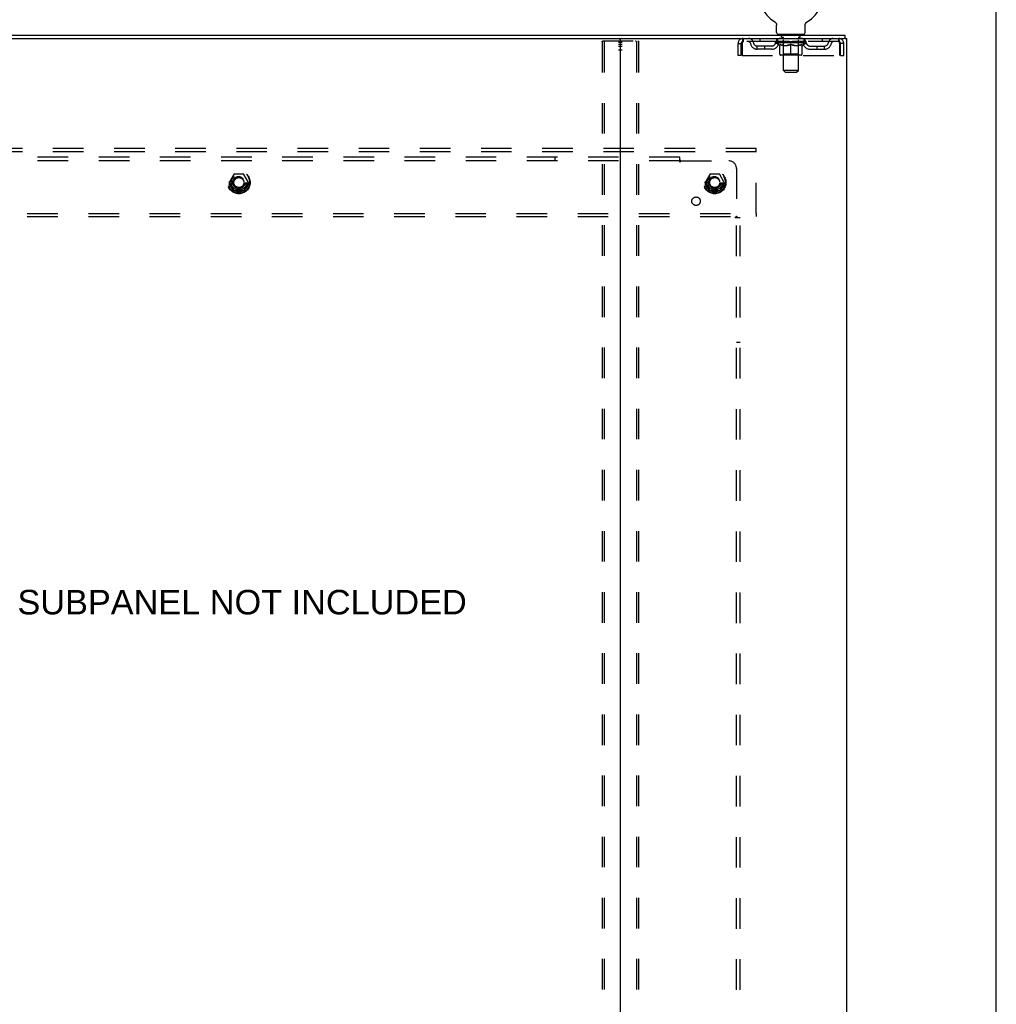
# Model space of a CAD drawing. Header units: inches. Extents: x 0 to 184, y 0 to 119.
# Tile 114 of 115: x 152 to 184, y 47 to 79. Entities that reach past the tile are written whole.
import ezdxf

# ---------------------------------------------------------------- set-up
doc = ezdxf.new("R2010")
doc.units = ezdxf.units.IN
doc.header["$LTSCALE"] = 10.121375
doc.header["$MEASUREMENT"] = 0
doc.linetypes.add('DOT', pattern=[0.2, 0.1, -0.1])
doc.linetypes.add('HIDDEN', pattern=[0.2, 0.1, -0.1])
doc.layers.get('0').update_dxf_attribs({"linetype": 'CONTINUOUS'})
for name, color, linetype in [('DEFAULT_2', 8, 'HIDDEN'), ('DIMENSIONS', 7, 'CONTINUOUS'), ('SUBPANEL', 7, 'CONTINUOUS'), ('WITNESSMARKS', 7, 'CONTINUOUS')]:
    doc.layers.add(name, color=color, linetype=linetype)
doc.styles.get("Standard").update_dxf_attribs({"font": 'arial.ttf'})

msp = doc.modelspace()

# ---------------------------------------------------------------- linework, layer by layer
at = {"color": 7, "linetype": 'Continuous'}
for p, q in [((184.025, 0), (184.025, 119.075)), ((176.69, 79.245), (176.69, 79.245)), ((176.69, 79.245), (176.694, 79.243)), ((176.694, 79.243), (176.697, 79.241)), ((176.697, 79.241), (176.701, 79.238)), ((176.701, 79.238), (176.704, 79.235)), ((176.704, 79.235), (176.708, 79.233)), ((176.708, 79.233), (176.711, 79.23)), ((176.711, 79.23), (176.714, 79.227)), ((176.714, 79.227), (176.717, 79.224)), ((176.717, 79.224), (176.72, 79.221)), ((176.72, 79.221), (176.723, 79.217)), ((176.723, 79.217), (176.726, 79.214)), ((177.727, 79.214), (177.73, 79.217)), ((177.73, 79.217), (177.733, 79.221)), ((177.733, 79.221), (177.736, 79.224)), ((177.736, 79.224), (177.739, 79.227)), ((177.739, 79.227), (177.742, 79.23)), ((177.742, 79.23), (177.745, 79.233)), ((177.745, 79.233), (177.749, 79.235)), ((177.749, 79.235), (177.752, 79.238)), ((177.752, 79.238), (177.756, 79.241)), ((177.755, 79.241), (177.759, 79.243)), ((177.756, 79.241), (177.757, 79.242)), ((177.759, 79.243), (177.763, 79.245)), ((177.763, 79.245), (177.763, 79.245)), ((176.726, 79.214), (176.728, 79.21)), ((176.728, 79.21), (176.731, 79.207)), ((176.731, 79.207), (176.733, 79.203)), ((176.733, 79.203), (176.735, 79.199)), ((176.735, 79.199), (176.737, 79.196)), ((176.737, 79.196), (176.739, 79.192)), ((176.739, 79.192), (176.741, 79.188)), ((176.741, 79.188), (176.743, 79.184)), ((176.743, 79.184), (176.744, 79.18)), ((176.744, 79.18), (176.746, 79.176)), ((176.746, 79.176), (176.747, 79.171)), ((176.747, 79.171), (176.748, 79.167)), ((176.748, 79.167), (176.749, 79.163)), ((176.751, 79.146), (176.751, 79.141)), ((176.751, 79.141), (176.751, 79.138)), ((176.751, 78.889), (176.751, 79.138)), ((177.701, 78.889), (177.701, 79.138)), ((177.703, 79.159), (177.704, 79.163)), ((177.704, 79.163), (177.705, 79.167)), ((177.705, 79.167), (177.706, 79.171)), ((177.706, 79.171), (177.707, 79.176)), ((177.707, 79.176), (177.709, 79.18)), ((177.709, 79.18), (177.71, 79.184)), ((177.71, 79.184), (177.712, 79.188)), ((177.712, 79.188), (177.714, 79.192)), ((177.714, 79.192), (177.716, 79.196)), ((177.716, 79.196), (177.718, 79.199)), ((177.718, 79.199), (177.72, 79.203)), ((177.72, 79.203), (177.722, 79.207)), ((177.722, 79.207), (177.725, 79.21)), ((177.725, 79.21), (177.727, 79.214)), ((146.29, 78.695), (171.62, 78.695)), ((176.789, 78.829), (176.789, 78.799)), ((177.664, 78.829), (176.789, 78.829)), ((177.664, 78.829), (177.664, 78.799)), ((179.024, 78.695), (178.99, 78.695)), ((179.028, 78.695), (179.028, 78.799))]:
    msp.add_line(p, q, dxfattribs=at)
at = {"color": 3, "linetype": 'Continuous'}
for p, q in [((138.882, 78.799), (179.028, 78.799)), ((171.58, 78.655), (171.58, 10.943)), ((171.62, 78.695), (178.99, 78.695)), ((179.024, 78.695), (179.08, 78.695)), ((179.08, 10.903), (179.08, 78.695))]:
    msp.add_line(p, q, dxfattribs=at)
at = {"color": 7, "linetype": 'Continuous'}
for points in [[(176.749, 79.163), (176.75, 79.159), (176.75, 79.154), (176.751, 79.15), (176.751, 79.146), (176.751, 79.141)], [(177.701, 79.138), (177.701, 79.141), (177.702, 79.146), (177.702, 79.15), (177.703, 79.154), (177.703, 79.159)], [(177.701, 79.141), (177.702, 79.146), (177.702, 79.15), (177.703, 79.154), (177.703, 79.159)]]:
    msp.add_lwpolyline(points, dxfattribs=at)
for centre, radius, start, end in [((177.226, 80.153), 1.054, 300.3993, 239.6007), ((171.54, 78.655), 0.04, 0, 90), ((176.811, 78.889), 0.06, 180, 270), ((177.641, 78.889), 0.06, 270, 360)]:
    msp.add_arc(centre, radius, start, end, dxfattribs=at)
at = {"color": 3, "linetype": 'Continuous'}
msp.add_arc((171.62, 78.655), 0.04, 90, 180, dxfattribs=at)
at = {"layer": 'DEFAULT_2', "color": 8, "linetype": 'HIDDEN'}
for p, q in [((176.696, 79.242), (176.697, 79.241)), ((170.977, 78.581), (170.977, 11.016)), ((170.998, 78.611), (172.163, 78.611)), ((171.05, 78.581), (171.05, 11.016)), ((172.111, 78.581), (172.111, 11.016)), ((172.184, 78.581), (172.184, 11.016)), ((175.643, 78.695), (175.643, 78.591)), ((178.809, 78.591), (175.643, 78.591)), ((176.195, 78.695), (176.195, 78.591)), ((176.72, 78.553), (176.72, 78.591)), ((176.728, 78.585), (176.728, 78.591)), ((176.735, 78.583), (176.735, 78.585)), ((176.735, 78.583), (177.718, 78.583)), ((176.742, 78.583), (176.742, 78.585)), ((176.743, 78.583), (176.743, 78.585)), ((176.751, 78.585), (176.751, 78.591)), ((176.764, 78.583), (176.764, 78.585)), ((176.765, 78.583), (176.765, 78.585)), ((176.788, 78.585), (176.788, 78.591)), ((176.789, 78.591), (176.789, 78.695)), ((176.8, 78.583), (176.8, 78.585)), ((176.802, 78.583), (176.802, 78.585)), ((176.965, 78.585), (176.804, 78.585)), ((176.839, 78.585), (176.839, 78.591)), ((176.84, 78.583), (176.84, 78.585)), ((176.84, 78.583), (176.84, 78.585)), ((176.843, 78.583), (176.843, 78.585)), ((176.848, 78.583), (176.848, 78.585)), ((176.849, 78.583), (176.849, 78.585)), ((176.851, 78.583), (176.851, 78.585)), ((176.854, 78.583), (176.854, 78.586)), ((176.857, 78.583), (176.857, 78.585)), ((176.869, 78.583), (176.869, 78.585)), ((176.881, 78.829), (176.881, 78.799)), ((176.883, 78.583), (176.883, 78.585)), ((176.884, 78.583), (176.884, 78.587)), ((176.9, 78.583), (176.9, 78.585)), ((176.9, 78.583), (176.9, 78.585)), ((176.901, 78.585), (176.901, 78.591)), ((176.909, 78.583), (176.909, 78.585)), ((176.912, 78.583), (176.912, 78.585)), ((176.916, 78.739), (176.916, 78.819)), ((176.92, 78.583), (176.92, 78.585)), ((176.985, 78.729), (176.926, 78.729)), ((176.929, 78.583), (176.929, 78.588)), ((176.941, 78.583), (176.941, 78.585)), ((176.943, 78.583), (176.943, 78.585)), ((176.965, 78.583), (176.965, 78.585)), ((177.019, 78.585), (176.969, 78.585)), ((176.973, 78.585), (176.973, 78.591)), ((176.977, 77.639), (176.977, 78.719)), ((176.979, 78.583), (176.979, 78.585)), ((176.983, 78.583), (176.983, 78.585)), ((176.987, 78.583), (176.987, 78.589)), ((176.991, 78.583), (176.991, 78.585)), ((176.999, 78.583), (176.999, 78.585)), ((177.019, 78.583), (177.019, 78.585)), ((177.079, 78.585), (177.031, 78.585)), ((177.048, 78.583), (177.048, 78.585)), ((177.053, 78.585), (177.053, 78.591)), ((177.056, 78.583), (177.056, 78.585)), ((177.058, 78.583), (177.058, 78.59)), ((177.06, 78.583), (177.06, 78.585)), ((177.066, 78.583), (177.066, 78.585)), ((177.079, 78.583), (177.079, 78.585)), ((177.143, 78.585), (177.099, 78.585)), ((177.11, 78.583), (177.11, 78.585)), ((177.135, 78.585), (177.197, 78.589)), ((177.139, 78.585), (177.139, 78.591)), ((177.139, 78.591), (177.139, 78.591)), ((177.139, 78.585), (177.139, 78.59)), ((177.139, 78.583), (177.139, 78.585)), ((177.142, 78.583), (177.142, 78.585)), ((177.143, 78.583), (177.143, 78.585)), ((177.143, 78.583), (177.143, 78.585)), ((177.171, 78.585), (177.223, 78.585)), ((177.176, 78.583), (177.176, 78.585)), ((177.18, 78.585), (177.18, 78.588)), ((177.197, 78.585), (177.197, 78.589)), ((177.21, 78.583), (177.21, 78.585)), ((177.224, 78.585), (177.224, 78.585)), ((177.224, 78.583), (177.224, 78.585)), ((177.224, 78.583), (177.224, 78.585)), ((177.226, 78.585), (177.226, 78.591)), ((177.226, 78.591), (177.318, 78.585)), ((177.228, 78.583), (177.228, 78.585)), ((177.228, 78.585), (177.229, 78.585)), ((177.229, 78.583), (177.229, 78.585)), ((177.243, 78.583), (177.243, 78.585)), ((177.243, 78.585), (177.282, 78.585)), ((177.277, 78.583), (177.277, 78.585)), ((177.31, 78.583), (177.31, 78.585)), ((177.31, 78.583), (177.31, 78.585)), ((177.31, 78.585), (177.354, 78.585)), ((177.311, 78.583), (177.311, 78.585)), ((177.314, 78.585), (177.314, 78.591)), ((177.314, 78.591), (177.314, 78.591)), ((177.314, 78.585), (177.314, 78.59)), ((177.314, 78.583), (177.314, 78.585)), ((177.343, 78.583), (177.343, 78.585)), ((177.374, 78.583), (177.374, 78.585)), ((177.374, 78.585), (177.422, 78.585)), ((177.387, 78.583), (177.387, 78.585)), ((177.393, 78.583), (177.393, 78.585)), ((177.395, 78.583), (177.395, 78.59)), ((177.397, 78.583), (177.397, 78.585)), ((177.4, 78.585), (177.4, 78.591)), ((177.405, 78.583), (177.405, 78.585)), ((177.434, 78.583), (177.434, 78.585)), ((177.434, 78.585), (177.484, 78.585)), ((177.454, 78.583), (177.454, 78.585)), ((177.462, 78.583), (177.462, 78.585)), ((177.466, 78.583), (177.466, 78.589)), ((177.526, 78.729), (177.467, 78.729)), ((177.47, 78.583), (177.47, 78.585)), ((177.474, 78.583), (177.474, 78.585)), ((177.475, 77.639), (177.475, 78.719)), ((177.48, 78.585), (177.48, 78.591)), ((177.488, 78.583), (177.488, 78.585)), ((177.488, 78.585), (177.649, 78.585)), ((177.51, 78.583), (177.51, 78.585)), ((177.512, 78.583), (177.512, 78.585)), ((177.524, 78.583), (177.524, 78.588)), ((177.533, 78.583), (177.533, 78.585)), ((177.536, 78.739), (177.536, 78.819)), ((177.541, 78.583), (177.541, 78.585)), ((177.544, 78.583), (177.544, 78.585)), ((177.552, 78.585), (177.552, 78.591)), ((177.553, 78.583), (177.553, 78.585)), ((177.553, 78.583), (177.553, 78.585)), ((177.569, 78.583), (177.569, 78.587)), ((177.57, 78.583), (177.57, 78.585)), ((177.571, 78.829), (177.571, 78.799)), ((177.584, 78.583), (177.584, 78.585)), ((177.596, 78.583), (177.596, 78.585)), ((177.599, 78.583), (177.599, 78.586)), ((177.602, 78.583), (177.602, 78.585)), ((177.604, 78.583), (177.604, 78.585)), ((177.604, 78.583), (177.604, 78.585)), ((177.61, 78.583), (177.61, 78.585)), ((177.613, 78.583), (177.613, 78.585)), ((177.613, 78.583), (177.613, 78.585)), ((177.614, 78.585), (177.614, 78.591)), ((177.651, 78.583), (177.651, 78.585)), ((177.653, 78.583), (177.653, 78.585)), ((177.664, 78.591), (177.664, 78.695)), ((177.665, 78.585), (177.665, 78.591)), ((177.688, 78.583), (177.688, 78.585)), ((177.689, 78.583), (177.689, 78.585)), ((177.702, 78.585), (177.702, 78.591)), ((177.71, 78.583), (177.71, 78.585)), ((177.711, 78.583), (177.711, 78.585)), ((177.718, 78.583), (177.718, 78.585)), ((177.725, 78.585), (177.725, 78.591)), ((177.733, 78.553), (177.733, 78.591)), ((178.258, 78.695), (178.258, 78.591)), ((178.809, 78.591), (178.809, 78.695)), ((175.476, 78.132), (175.476, 78.528)), ((175.476, 78.528), (175.58, 78.528)), ((175.58, 78.132), (175.58, 78.528)), ((175.61, 78.528), (175.61, 78.132)), ((176.112, 78.34), (176.112, 78.444)), ((176.595, 78.444), (176.112, 78.444)), ((176.595, 78.34), (176.112, 78.34)), ((176.362, 78.34), (176.362, 78.444)), ((177.733, 78.553), (176.72, 78.553)), ((176.848, 78.464), (176.72, 78.553)), ((176.848, 78.464), (176.856, 78.464)), ((176.856, 78.174), (176.856, 78.499)), ((176.97, 78.464), (177.114, 78.464)), ((176.976, 78.176), (176.976, 78.551)), ((177.226, 78.144), (177.226, 78.499)), ((177.339, 78.464), (177.483, 78.464)), ((177.476, 78.176), (177.476, 78.551)), ((177.597, 78.174), (177.597, 78.499)), ((177.597, 78.464), (177.605, 78.464)), ((177.605, 78.464), (177.733, 78.553)), ((177.858, 78.444), (178.341, 78.444)), ((177.858, 78.34), (178.341, 78.34)), ((178.091, 78.34), (178.091, 78.444)), ((178.341, 78.34), (178.341, 78.444)), ((178.842, 78.132), (178.842, 78.528)), ((178.872, 78.132), (178.872, 78.528)), ((178.976, 78.528), (178.872, 78.528)), ((178.976, 78.132), (178.976, 78.528)), ((175.58, 78.132), (175.476, 78.132)), ((175.61, 78.132), (178.842, 78.132)), ((177.567, 78.144), (176.886, 78.144)), ((176.976, 78.176), (176.945, 78.144)), ((177.476, 78.176), (176.976, 78.176)), ((177.476, 78.176), (177.508, 78.144)), ((178.872, 78.132), (178.976, 78.132)), ((177.475, 77.639), (176.977, 77.639)), ((177.037, 77.579), (176.977, 77.639)), ((177.415, 77.579), (177.475, 77.639)), ((177.037, 77.579), (177.415, 77.579)), ((176.08, 75.049), (141.83, 75.049)), ((176.08, 74.945), (176.08, 75.049)), ((176.08, 74.945), (141.83, 74.945)), ((176.08, 72.903), (176.08, 74.945)), ((158.792, 74.196), (158.638, 73.929)), ((159.11, 74.201), (158.801, 74.201)), ((159.273, 73.929), (159.119, 74.196)), ((174.542, 74.196), (174.388, 73.929)), ((174.86, 74.201), (174.551, 74.201)), ((175.023, 73.929), (174.869, 74.196)), ((158.638, 73.919), (158.792, 73.651)), ((159.119, 73.651), (159.273, 73.919)), ((174.388, 73.919), (174.542, 73.651)), ((174.869, 73.651), (175.023, 73.919)), ((159.11, 73.646), (158.801, 73.646)), ((174.86, 73.646), (174.551, 73.646)), ((141.83, 72.903), (176.08, 72.903)), ((141.83, 72.799), (176.08, 72.799)), ((176.08, 72.903), (176.08, 72.799))]:
    msp.add_line(p, q, dxfattribs=at)
for points in [[(170.977, 78.581), (170.977, 78.589), (170.979, 78.596), (170.983, 78.602), (170.987, 78.607), (170.992, 78.61), (170.998, 78.611)], [(171.071, 78.611), (171.066, 78.61), (171.061, 78.607), (171.056, 78.602), (171.053, 78.596), (171.051, 78.589), (171.05, 78.581)], [(172.111, 78.581), (172.11, 78.589), (172.108, 78.596), (172.105, 78.602), (172.1, 78.607), (172.095, 78.61), (172.09, 78.611)], [(172.163, 78.611), (172.169, 78.61), (172.174, 78.607), (172.178, 78.602), (172.181, 78.596), (172.184, 78.589), (172.184, 78.581)], [(175.643, 78.695), (175.641, 78.694), (175.639, 78.69), (175.636, 78.685), (175.634, 78.678), (175.632, 78.669), (175.629, 78.658), (175.627, 78.646), (175.625, 78.632), (175.622, 78.616), (175.62, 78.6), (175.618, 78.583), (175.615, 78.565), (175.613, 78.546), (175.61, 78.528)], [(175.643, 78.591), (175.641, 78.59), (175.639, 78.589), (175.636, 78.587), (175.634, 78.584), (175.632, 78.581), (175.629, 78.577), (175.627, 78.572), (175.625, 78.567), (175.622, 78.561), (175.62, 78.555), (175.618, 78.548), (175.615, 78.542), (175.613, 78.535), (175.61, 78.528)], [(178.842, 78.528), (178.84, 78.546), (178.838, 78.565), (178.835, 78.583), (178.833, 78.6), (178.831, 78.616), (178.828, 78.632), (178.826, 78.646), (178.824, 78.658), (178.821, 78.669), (178.819, 78.678), (178.817, 78.685), (178.814, 78.69), (178.812, 78.694), (178.809, 78.695)], [(178.842, 78.528), (178.84, 78.535), (178.838, 78.542), (178.835, 78.548), (178.833, 78.555), (178.831, 78.561), (178.828, 78.567), (178.826, 78.572), (178.824, 78.577), (178.821, 78.581), (178.819, 78.584), (178.817, 78.587), (178.814, 78.589), (178.812, 78.59), (178.809, 78.591)], [(176.976, 78.464), (176.956, 78.468), (176.936, 78.472), (176.916, 78.478), (176.897, 78.484), (176.876, 78.491), (176.856, 78.499)], [(176.856, 78.498), (176.876, 78.49), (176.895, 78.484), (176.914, 78.478), (176.932, 78.472), (176.951, 78.468), (176.97, 78.464)], [(177.226, 78.499), (177.206, 78.491), (177.185, 78.484), (177.165, 78.478), (177.145, 78.472), (177.125, 78.468), (177.106, 78.464)], [(177.114, 78.464), (177.132, 78.468), (177.151, 78.472), (177.169, 78.477), (177.188, 78.483), (177.207, 78.49), (177.226, 78.498)], [(177.347, 78.464), (177.327, 78.468), (177.307, 78.472), (177.287, 78.478), (177.267, 78.484), (177.247, 78.491), (177.226, 78.499)], [(177.226, 78.498), (177.246, 78.49), (177.265, 78.483), (177.284, 78.477), (177.302, 78.472), (177.321, 78.468), (177.339, 78.464)], [(177.597, 78.499), (177.576, 78.491), (177.556, 78.484), (177.536, 78.477), (177.516, 78.472), (177.497, 78.468), (177.477, 78.464)], [(177.483, 78.464), (177.502, 78.468), (177.521, 78.472), (177.539, 78.478), (177.558, 78.484), (177.578, 78.49), (177.597, 78.498)]]:
    msp.add_lwpolyline(points, dxfattribs=at)
for centre, radius in [((158.955, 73.924), 0.372), ((158.955, 73.924), 0.356), ((158.955, 73.924), 0.312), ((158.955, 73.924), 0.204), ((158.955, 73.924), 0.188), ((158.955, 73.924), 0.183), ((158.955, 73.924), 0.165), ((174.705, 73.924), 0.372), ((174.705, 73.924), 0.356), ((174.705, 73.924), 0.312), ((174.705, 73.924), 0.204), ((174.705, 73.924), 0.188), ((174.705, 73.924), 0.183), ((174.705, 73.924), 0.165)]:
    msp.add_circle(centre, radius, dxfattribs=at)
at = {"layer": 'DEFAULT_2', "color": 8, "linetype": 'DOT'}
for centre in [(158.955, 73.924), (174.705, 73.924)]:
    msp.add_circle(centre, 0.17, dxfattribs=at)
at = {"layer": 'DEFAULT_2', "color": 8, "linetype": 'HIDDEN'}
for centre, radius, start, end in [((175.643, 78.528), 0.167, 90, 180), ((175.643, 78.528), 0.063, 90, 180), ((175.823, 78.528), 0.167, 8.0716, 90), ((175.823, 78.528), 0.0625, 7.9863, 90), ((176.884, 78.528), 0.167, 90, 171.9284), ((176.884, 78.528), 0.0625, 90, 172.0137), ((176.906, 78.819), 0.01, 0, 90), ((176.926, 78.739), 0.01, 180, 270), ((176.945, 78.551), 0.0318, 0, 90), ((176.967, 78.719), 0.01, 0, 90), ((177.485, 78.719), 0.01, 90, 180), ((177.508, 78.551), 0.0318, 90, 180), ((177.526, 78.739), 0.01, 270, 360), ((177.546, 78.819), 0.01, 90, 180), ((177.569, 78.528), 0.167, 8.0716, 90), ((177.569, 78.528), 0.0625, 7.9863, 90), ((178.63, 78.528), 0.167, 90, 171.9284), ((178.63, 78.528), 0.0625, 90, 172.0137), ((178.809, 78.528), 0.167, 0, 90), ((178.809, 78.528), 0.063, 0, 90), ((176.112, 78.569), 0.229, 187.9863, 270), ((176.112, 78.569), 0.125, 188.0716, 270), ((176.595, 78.569), 0.125, 270, 351.9284), ((176.595, 78.569), 0.229, 270, 352.0137), ((177.858, 78.569), 0.229, 187.9863, 270), ((177.858, 78.569), 0.125, 188.0716, 270), ((178.341, 78.569), 0.125, 270, 351.9284), ((178.341, 78.569), 0.229, 270, 352.0137), ((176.886, 78.174), 0.0296, 180, 270), ((177.567, 78.174), 0.0296, 270, 360), ((158.801, 74.191), 0.01, 90.0124, 149.9892), ((159.11, 74.191), 0.01, 30.012, 89.9887), ((174.551, 74.191), 0.01, 90.0124, 149.9892), ((174.86, 74.191), 0.01, 30.012, 89.9887), ((158.647, 73.924), 0.01, 150.0127, 209.9883), ((159.264, 73.924), 0.01, 330.0127, 29.9883), ((174.397, 73.924), 0.01, 150.0127, 209.9883), ((175.014, 73.924), 0.01, 330.0127, 29.9883), ((158.801, 73.656), 0.01, 210.012, 269.9887), ((159.11, 73.656), 0.01, 270.0124, 329.9892), ((174.551, 73.656), 0.01, 210.012, 269.9887), ((174.86, 73.656), 0.01, 270.0124, 329.9892)]:
    msp.add_arc(centre, radius, start, end, dxfattribs=at)
for centre, major_axis, ratio, start_param, end_param in [((177.226, 78.591), (0.506, 0.005), 0.05963, 2.96643, 3.140963), ((176.704, 78.581), (0.158, 0), 0.060556, 0.430652, 1.470503), ((177.226, 78.591), (0.506, 0), 0.060556, -3.141593, -2.96706), ((176.704, 78.576), (0.158, 0.002), 0.05963, 1.376596, 1.469874), ((177.226, 78.591), (0.506, 0.011), 0.05688, 2.791345, 2.965878), ((176.685, 78.581), (0.158, 0.002), 0.05963, 0.25549, 1.295341), ((176.74, 78.581), (0.158, -0.002), 0.05963, 0.605815, 1.645666), ((177.226, 78.591), (0.506, -0.005), 0.05963, -2.96643, -2.791898), ((176.74, 78.576), (0.158, 0), 0.060556, 1.551758, 1.645036), ((176.685, 78.576), (0.158, 0.003), 0.05688, 1.20151, 1.294789), ((176.741, 78.578), (0.131, 0.001), 0.05963, 1.065228, 1.614276), ((176.725, 78.578), (0.131, 0.003), 0.05688, 0.890143, 1.43919), ((176.771, 78.578), (0.131, 0), 0.060556, 1.240391, 1.789438), ((177.226, 78.591), (0.506, 0.015), 0.052395, 2.616403, 2.790936), ((176.682, 78.581), (0.158, 0.003), 0.05688, 0.080405, 1.120256), ((176.79, 78.581), (0.158, -0.003), 0.05688, 0.7809, 1.820751), ((177.226, 78.591), (0.506, -0.011), 0.05688, -2.791345, -2.616812), ((176.79, 78.576), (0.158, -0.002), 0.05963, 1.72692, 1.820198), ((176.682, 78.576), (0.158, 0.005), 0.052395, 1.026568, 1.119847), ((176.724, 78.578), (0.131, 0.004), 0.052395, 0.715201, 1.264248), ((176.816, 78.578), (0.131, -0.001), 0.05963, 1.415553, 1.9646), ((177.226, 78.591), (0.506, 0.02), 0.046319, 2.441654, 2.616187), ((176.853, 78.581), (0.158, -0.005), 0.052395, 0.955842, 1.995693), ((177.226, 78.591), (0.506, -0.015), 0.052395, -2.616403, -2.44187), ((176.696, 78.581), (0.158, 0.005), 0.052395, -0.094537, 0.945314), ((176.853, 78.576), (0.158, -0.003), 0.05688, 1.902006, 1.995284), ((176.696, 78.576), (0.158, 0.006), 0.046319, 0.851819, 0.945098), ((176.739, 78.578), (0.131, 0.005), 0.046319, 0.540452, 1.089499), ((176.872, 78.578), (0.131, -0.003), 0.05688, 1.590638, 2.139686), ((177.226, 78.591), (0.506, 0.024), 0.038841, 2.267123, 2.441656), ((176.928, 78.581), (0.158, -0.006), 0.046319, 1.130591, 2.170442), ((176.725, 78.581), (0.158, 0.006), 0.046319, -0.269286, 0.770565), ((177.226, 78.591), (0.506, -0.02), 0.046319, -2.441654, -2.267121), ((176.928, 78.576), (0.158, -0.005), 0.052395, 2.076947, 2.170226), ((176.725, 78.576), (0.158, 0.007), 0.038841, 0.677289, 0.770567), ((176.769, 78.578), (0.131, 0.006), 0.038841, 0.365921, 0.914969), ((176.94, 78.578), (0.131, -0.004), 0.052395, 1.76558, 2.314627), ((177.226, 78.591), (0.506, 0.027), 0.030195, 2.09281, 2.267343), ((177.012, 78.581), (0.158, -0.007), 0.038841, 1.305122, 2.344973), ((176.77, 78.581), (0.158, 0.007), 0.038841, -0.443817, 0.596034), ((177.226, 78.591), (0.506, -0.024), 0.038841, -2.267123, -2.092591), ((177.012, 78.576), (0.158, -0.006), 0.046319, 2.251696, 2.344975), ((176.77, 78.576), (0.158, 0.008), 0.030195, 0.502975, 0.596254), ((176.812, 78.578), (0.131, 0.007), 0.030195, 0.191608, 0.740655), ((177.016, 78.578), (0.131, -0.005), 0.046319, 1.940329, 2.489376), ((176.829, 78.581), (0.158, 0.008), 0.030195, -0.61813, 0.421721), ((177.226, 78.591), (0.506, 0.029), 0.020645, 1.918687, 2.09322), ((177.102, 78.581), (0.158, -0.008), 0.030195, 1.479435, 2.519286), ((177.226, 78.591), (0.506, -0.027), 0.030195, -2.09281, -1.918277), ((177.102, 78.576), (0.158, -0.007), 0.038841, 2.426227, 2.519505), ((176.829, 78.576), (0.158, 0.009), 0.020645, 0.328852, 0.422131), ((176.868, 78.578), (0.131, 0.007), 0.020645, 0.017485, 0.566532), ((177.099, 78.578), (0.131, -0.006), 0.038841, 2.11486, 2.663907), ((176.9, 78.581), (0.158, 0.009), 0.020645, -0.792253, 0.247598), ((177.226, 78.591), (0.506, 0.03), 0.010478, 1.744704, 1.919237), ((177.196, 78.581), (0.158, -0.009), 0.020645, 1.653558, 2.693409), ((177.226, 78.591), (0.506, -0.029), 0.020645, -1.918687, -1.744154), ((177.196, 78.576), (0.158, -0.008), 0.030195, 2.60054, 2.693819), ((176.9, 78.576), (0.158, 0.009), 0.010478, 0.154869, 0.248148), ((176.935, 78.578), (0.131, 0.008), 0.010478, 6.126688, 6.675735), ((177.186, 78.578), (0.131, -0.007), 0.030195, 2.289173, 2.83822), ((176.981, 78.581), (0.158, 0.009), 0.010478, -0.966236, -0.000846), ((177.291, 78.581), (0.158, -0.009), 0.010478, 1.827541, 2.867392), ((177.226, 78.591), (0.506, -0.03), 0.010478, -1.744704, -1.570171), ((177.291, 78.576), (0.158, -0.009), 0.020645, 2.774664, 2.867942), ((177.273, 78.578), (0.131, -0.007), 0.020645, 2.463296, 3.012344), ((177.162, 78.581), (0.158, 0.009), 0.010478, 0.274201, 1.314052), ((177.093, 78.578), (0.131, 0.008), 0.010478, -0.000298, 0.504314), ((177.069, 78.576), (0.158, 0.009), 0.010478, 0.192946, 0.399283), ((177.226, 78.591), (0.506, 0.03), 0.010478, -1.578586, -1.396888), ((177.384, 78.576), (0.158, -0.009), 0.010478, 2.948646, 3.041925), ((177.36, 78.578), (0.131, -0.008), 0.010478, 2.637279, 3.142076), ((177.257, 78.581), (0.158, 0.009), 0.020645, 0.448184, 1.488034), ((177.179, 78.578), (0.131, 0.007), 0.020645, 0.129249, 0.678296), ((177.162, 78.576), (0.158, 0.009), 0.020645, 0.273651, 0.366929), ((177.226, 78.591), (0.506, 0.029), 0.020645, -1.397439, -1.222906), ((177.472, 78.581), (0.158, -0.009), 0.010478, -3.140747, -2.175357), ((177.226, 78.591), (0.506, -0.03), 0.010478, 1.222355, 1.396888), ((177.351, 78.581), (0.158, 0.008), 0.030195, 0.622307, 1.662158), ((177.267, 78.578), (0.131, 0.007), 0.030195, 0.303372, 0.852419), ((177.518, 78.578), (0.131, -0.008), 0.010478, 2.749043, 3.29809), ((177.553, 78.581), (0.158, -0.009), 0.020645, 2.893995, 3.933846), ((177.257, 78.576), (0.158, 0.008), 0.030195, 0.447774, 0.541052), ((177.553, 78.576), (0.158, -0.009), 0.010478, 2.893445, 2.986723), ((177.441, 78.581), (0.158, 0.007), 0.038841, 0.79662, 1.836471), ((177.226, 78.591), (0.506, 0.027), 0.030195, -1.223315, -1.048783), ((177.226, 78.591), (0.506, -0.029), 0.020645, 1.048373, 1.222906), ((177.354, 78.578), (0.131, 0.006), 0.038841, 0.477686, 1.026733), ((177.585, 78.578), (0.131, -0.007), 0.020645, 2.57506, 3.124108), ((177.624, 78.581), (0.158, -0.008), 0.030195, 2.719872, 3.759723), ((177.525, 78.581), (0.158, 0.006), 0.046319, 0.971151, 2.011002), ((177.351, 78.576), (0.158, 0.007), 0.038841, 0.622087, 0.715366), ((177.624, 78.576), (0.158, -0.009), 0.020645, 2.719462, 2.812741), ((177.226, 78.591), (0.506, 0.024), 0.038841, -1.049002, -0.874469), ((177.226, 78.591), (0.506, -0.027), 0.030195, 0.87425, 1.048783), ((177.437, 78.578), (0.131, 0.005), 0.046319, 0.652216, 1.201263), ((177.6, 78.581), (0.158, 0.005), 0.052395, 1.1459, 2.185751), ((177.641, 78.578), (0.131, -0.007), 0.030195, 2.400937, 2.949985), ((177.683, 78.581), (0.158, -0.007), 0.038841, 2.545558, 3.585409), ((177.513, 78.578), (0.131, 0.004), 0.052395, 0.826965, 1.376012), ((177.441, 78.576), (0.158, 0.006), 0.046319, 0.796618, 0.889896), ((177.683, 78.576), (0.158, -0.008), 0.030195, 2.545339, 2.638617), ((177.663, 78.581), (0.158, 0.003), 0.05688, 1.320842, 2.360692), ((177.226, 78.591), (0.506, 0.02), 0.046319, -0.874471, -0.699939), ((177.226, 78.591), (0.506, -0.024), 0.038841, 0.699936, 0.874469), ((177.728, 78.581), (0.158, -0.006), 0.046319, 2.371028, 3.410879), ((177.684, 78.578), (0.131, -0.006), 0.038841, 2.226624, 2.775671), ((177.713, 78.581), (0.158, 0.002), 0.05963, 1.495927, 2.535778), ((177.58, 78.578), (0.131, 0.003), 0.05688, 1.001907, 1.550954), ((177.757, 78.581), (0.158, -0.005), 0.052395, 2.196279, 3.23613), ((177.714, 78.578), (0.131, -0.005), 0.046319, 2.052093, 2.601141), ((177.525, 78.576), (0.158, 0.005), 0.052395, 0.971367, 1.064645), ((177.728, 78.576), (0.158, -0.007), 0.038841, 2.371026, 2.464304), ((177.749, 78.581), (0.158, 0), 0.060556, 1.671089, 2.71094), ((177.771, 78.581), (0.158, -0.003), 0.05688, 2.021337, 3.061188), ((177.226, 78.591), (0.506, 0.015), 0.052395, -0.699723, -0.52519), ((177.226, 78.591), (0.506, -0.02), 0.046319, 0.525406, 0.699939), ((177.768, 78.581), (0.158, -0.002), 0.05963, 1.846251, 2.886102), ((177.637, 78.578), (0.131, 0.001), 0.05963, 1.176993, 1.72604), ((177.729, 78.578), (0.131, -0.004), 0.052395, 1.877344, 2.426392), ((177.682, 78.578), (0.131, 0), 0.060556, 1.352155, 1.901202), ((177.728, 78.578), (0.131, -0.003), 0.05688, 1.702402, 2.25145), ((177.712, 78.578), (0.131, -0.001), 0.05963, 1.527317, 2.076364), ((177.6, 78.576), (0.158, 0.003), 0.05688, 1.146309, 1.239587), ((177.757, 78.576), (0.158, -0.006), 0.046319, 2.196495, 2.289773), ((177.226, 78.591), (0.506, 0.011), 0.05688, -0.524781, -0.350248), ((177.226, 78.591), (0.506, -0.015), 0.052395, 0.350657, 0.52519), ((177.663, 78.576), (0.158, 0.002), 0.05963, 1.321394, 1.414673), ((177.771, 78.576), (0.158, -0.005), 0.052395, 2.021746, 2.115024), ((177.226, 78.591), (0.506, 0.005), 0.05963, -0.349695, -0.175162), ((177.226, 78.591), (0.506, -0.011), 0.05688, 0.175715, 0.350248), ((177.713, 78.576), (0.158, 0), 0.060556, 1.496556, 1.589835), ((177.768, 78.576), (0.158, -0.003), 0.05688, 1.846804, 1.940083), ((177.749, 78.576), (0.158, -0.002), 0.05963, 1.671719, 1.764997), ((177.226, 78.591), (0.506, 0), 0.060556, -0.174533, 0), ((177.226, 78.591), (0.506, -0.005), 0.05963, 0.000629, 0.175162)]:
    msp.add_ellipse(centre, major_axis=major_axis, ratio=ratio, start_param=start_param, end_param=end_param, dxfattribs=at)
at = {"layer": 'SUBPANEL', "color": 8, "linetype": 'HIDDEN'}
for p, q in [((173.549, 74.767), (144.362, 74.767)), ((169.424, 74.642), (169.424, 74.767)), ((173.549, 74.602), (173.549, 74.767)), ((173.549, 74.642), (144.362, 74.642)), ((173.585, 74.642), (175.174, 74.642)), ((175.424, 74.392), (175.424, 72.803)), ((175.383, 72.767), (175.549, 72.767)), ((175.424, 16.83), (175.424, 72.767)), ((175.443, 72.784), (175.436, 72.791)), ((175.549, 16.83), (175.549, 72.767)), ((175.424, 68.642), (175.549, 68.642))]:
    msp.add_line(p, q, dxfattribs=at)
for points in [[(173.549, 74.681), (173.551, 74.679), (173.552, 74.677), (173.554, 74.675), (173.555, 74.673), (173.557, 74.671), (173.559, 74.669), (173.56, 74.667), (173.562, 74.666), (173.563, 74.664), (173.565, 74.663), (173.566, 74.661)], [(173.566, 74.661), (173.573, 74.655), (173.575, 74.653), (173.576, 74.651), (173.578, 74.649), (173.58, 74.647), (173.582, 74.645), (173.583, 74.644), (173.585, 74.642)], [(173.549, 74.602), (173.551, 74.602), (173.553, 74.603), (173.554, 74.604), (173.556, 74.605), (173.557, 74.606), (173.559, 74.607), (173.561, 74.608), (173.562, 74.61), (173.564, 74.611), (173.565, 74.613), (173.566, 74.615), (173.568, 74.617), (173.569, 74.619), (173.57, 74.621), (173.572, 74.623), (173.574, 74.628)], [(173.574, 74.628), (173.576, 74.63), (173.577, 74.632), (173.579, 74.635), (173.58, 74.637), (173.582, 74.639), (173.583, 74.641), (173.585, 74.642)], [(175.383, 72.767), (175.384, 72.769), (175.385, 72.771), (175.386, 72.772), (175.387, 72.774), (175.388, 72.776), (175.389, 72.777), (175.39, 72.779), (175.392, 72.78), (175.393, 72.782), (175.395, 72.783), (175.397, 72.784), (175.399, 72.786), (175.401, 72.787), (175.403, 72.788), (175.405, 72.79)], [(175.405, 72.79), (175.409, 72.793), (175.412, 72.794), (175.414, 72.795), (175.417, 72.797), (175.419, 72.798), (175.421, 72.8), (175.423, 72.801), (175.424, 72.803)], [(175.436, 72.791), (175.435, 72.793), (175.433, 72.795), (175.431, 72.796), (175.429, 72.798), (175.427, 72.8), (175.426, 72.801), (175.424, 72.803)], [(175.463, 72.767), (175.461, 72.769), (175.458, 72.771), (175.456, 72.772), (175.454, 72.774), (175.453, 72.775), (175.451, 72.777), (175.449, 72.778), (175.448, 72.78), (175.446, 72.781), (175.444, 72.783), (175.443, 72.784)]]:
    msp.add_lwpolyline(points, dxfattribs=at)
for centre, radius in [((158.955, 73.924), 0.25), ((174.705, 73.924), 0.25), ((174.087, 73.305), 0.141)]:
    msp.add_circle(centre, radius, dxfattribs=at)
msp.add_arc((175.174, 74.392), 0.25, 0, 90, dxfattribs=at)
at = {"layer": 'WITNESSMARKS', "color": 40, "linetype": 'Continuous'}
for p, q in [((171.518, 78.57), (171.643, 78.57)), ((171.518, 78.507), (171.643, 78.507)), ((171.518, 78.445), (171.643, 78.445)), ((171.518, 78.32), (171.643, 78.32))]:
    msp.add_line(p, q, dxfattribs=at)

# ---------------------------------------------------------------- texts
at = {"layer": 'DIMENSIONS', "color": 2, "linetype": 'Continuous', "insert": (159.062, 60.438), "char_height": 0.81188, "width": 14.84615, "attachment_point": 2, "line_spacing_factor": 0.9}
msp.add_mtext('SUBPANEL NOT INCLUDED', dxfattribs=at)

doc.saveas('drawing.dxf')
